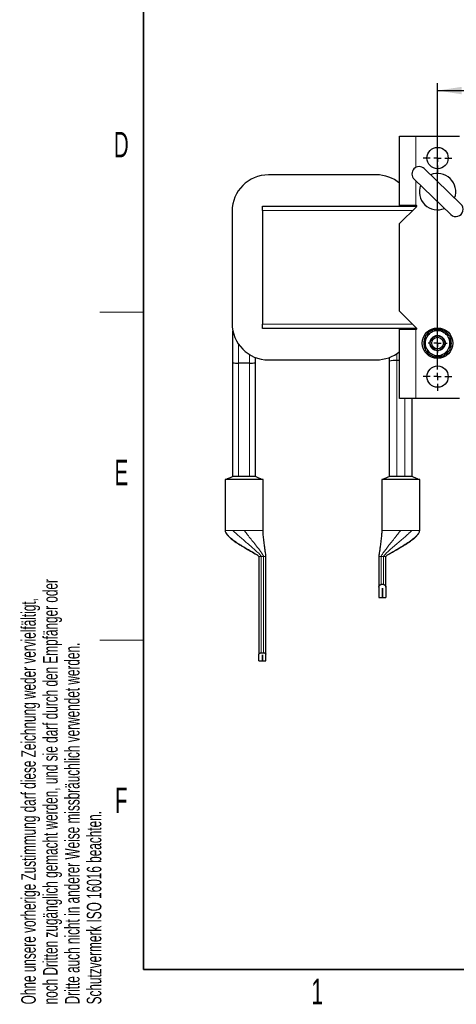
# Model space of a CAD drawing. Header units: millimetres. Extents: x 5 to 418, y 2 to 292.
# Tile 1 of 21: x 9 to 69, y 7 to 142. Entities that reach past the tile are written whole.
import ezdxf

# ---------------------------------------------------------------- set-up
doc = ezdxf.new("R2010")
doc.units = ezdxf.units.MM
doc.layers.add('SLD-0', color=7, linetype='Continuous')
doc.styles.add('SLDTEXTSTYLE0', font='TXT', dxfattribs={"width": 0.605})
doc.dimstyles.new('SLDDIMSTYLE1', dxfattribs={"dimtxt": 3.5, "dimasz": 3.302, "dimexe": 0, "dimexo": 0.0625, "dimgap": 0.875, "dimtad": 1, "dimlfac": 5, "dimrnd": 1e-09, "dimzin": 12, "dimdsep": 46, "dimtxsty": 'SLDTEXTSTYLE0', "dimsah": 1, "dimcen": 0.09, "dimadec": 0, "dimazin": 3, "dimtfac": 1, "dimtofl": 0, "dimtmove": 0, "dimatfit": 3, "dimfxl": 1, "dimfrac": 2, "dimtolj": 1, "dimtzin": 12, "dimarcsym": 0})

# ---------------------------------------------------------------- blocks, each defined once
blk = doc.blocks.new('_D_6')
at = {"layer": 'SLD-0'}
for p, q in [((66.36, 95.36), (66.36, 133.67)), ((66.36, 132.67), (98.36, 132.67)), ((98.36, 95.36), (98.36, 133.67))]:
    blk.add_line(p, q, dxfattribs=at)
for points in [[(66.36, 132.67), (69.66, 132.16), (69.66, 133.18)], [(98.36, 132.67), (95.06, 133.18), (95.06, 132.16)]]:
    blk.add_solid(points, dxfattribs=at)
at = {"layer": 'SLD-0', "insert": (78.35, 137.18), "char_height": 3.5, "attachment_point": 1, "style": 'SLDTEXTSTYLE0'}
blk.add_mtext('160', dxfattribs=at)
blk = doc.blocks.new('SW_CENTERMARKSYMBOL_3')
at = {"layer": 'SLD-0', "color": 0}
for p, q in [((-1, 0), (-1.3, 0)), ((0, 0), (-0.5, 0)), ((0, 1), (0, 1.3)), ((0, 0), (0, 0.5)), ((0, 0), (0, -0.5)), ((0, 0), (0.5, 0)), ((1, 0), (1.3, 0)), ((0, -1), (0, -1.3))]:
    blk.add_line(p, q, dxfattribs=at)
blk = doc.blocks.new('SW_CENTERMARKSYMBOL_4')
at = {"layer": 'SLD-0', "color": 0}
for p, q in [((0, 1), (0, 1.96)), ((-1, 0), (-1.96, 0)), ((0, 0), (-0.5, 0)), ((0, 0), (0, 0.5)), ((0, 0), (0, -0.5)), ((0, 0), (0.5, 0)), ((1, 0), (1.96, 0)), ((0, -1), (0, -1.96))]:
    blk.add_line(p, q, dxfattribs=at)
blk = doc.blocks.new('SW_CENTERMARKSYMBOL_5')
at = {"layer": 'SLD-0', "color": 0}
for p, q in [((0, 1), (0, 1.96)), ((-1, 0), (-1.96, 0)), ((0, 0), (-0.5, 0)), ((0, 0), (0, 0.5)), ((0, 0), (0, -0.5)), ((0, 0), (0.5, 0)), ((1, 0), (1.96, 0)), ((0, -1), (0, -1.96))]:
    blk.add_line(p, q, dxfattribs=at)
blk = doc.blocks.new('SW_CENTERMARKSYMBOL_8')
at = {"layer": 'SLD-0', "color": 0}
for p, q in [((0, 1), (0, 1.96)), ((-1, 0), (-1.96, 0)), ((0, 0), (-0.5, 0)), ((0, 0), (0, 0.5)), ((0, 0), (0, -0.5)), ((0, 0), (0.5, 0)), ((1, 0), (1.96, 0)), ((0, -1), (0, -1.96))]:
    blk.add_line(p, q, dxfattribs=at)

msp = doc.modelspace()

# ---------------------------------------------------------------- linework, layer by layer
at = {"color": 7, "linetype": 'Continuous', "lineweight": 25}
for p, q in [((61.1605, 116.9042), (61.1605, 126.4042)), ((61.1605, 126.4042), (63.3605, 126.4042)), ((63.3605, 126.4042), (69.3605, 126.4042)), ((69.5738, 117.0941), (64.5356, 121.9538)), ((57.9605, 121.1042), (43.1605, 121.1042)), ((63.1471, 120.5144), (68.1853, 115.6546)), ((42.3605, 116.2042), (42.3605, 116.8042)), ((42.3605, 116.8042), (63.519, 116.8042)), ((63.3605, 116.9042), (61.1605, 116.9042)), ((63.4898, 116.7335), (61.1605, 114.4042)), ((62.9112, 116.8042), (62.8961, 116.9042)), ((63.3605, 116.9042), (63.419, 116.9042)), ((38.1605, 116.1042), (38.1605, 100.7042)), ((42.3605, 116.2042), (42.3605, 100.6042)), ((61.1605, 102.4042), (61.1605, 114.4042)), ((61.1605, 102.4042), (63.4898, 100.075)), ((42.3605, 100.0042), (42.3605, 100.6042)), ((38.2605, 95.3183), (38.2605, 99.7093)), ((63.519, 100.0042), (42.3605, 100.0042)), ((61.1605, 90.4042), (61.1605, 99.9042)), ((61.1605, 99.9042), (63.3605, 99.9042)), ((62.8961, 99.9042), (62.9112, 100.0042)), ((63.419, 99.9042), (63.3605, 99.9042)), ((41.3605, 95.3183), (41.3605, 96.0395)), ((59.7605, 95.5456), (59.7605, 96.0395)), ((38.2605, 79.7042), (38.2605, 95.3183)), ((40.5605, 95.2596), (39.0605, 95.2596)), ((41.3605, 79.7042), (41.3605, 95.3183)), ((43.1605, 95.7042), (57.9605, 95.7042)), ((59.7605, 79.7042), (59.7605, 95.5456)), ((61.1605, 95.6189), (60.7605, 95.6189)), ((63.3605, 90.4042), (61.1605, 90.4042)), ((62.8605, 79.7042), (62.8605, 90.4042)), ((69.3605, 90.4042), (63.3605, 90.4042)), ((37.2105, 79.3042), (37.2105, 72.3042)), ((39.8105, 79.3042), (37.2105, 79.3042)), ((40.5605, 79.7042), (39.0605, 79.7042)), ((42.4105, 79.3042), (39.8105, 79.3042)), ((42.4105, 72.3042), (42.4105, 79.3042)), ((58.7105, 79.3042), (58.7105, 72.3042)), ((63.9105, 79.3042), (58.7105, 79.3042)), ((61.8605, 79.7042), (60.7605, 79.7042)), ((63.9105, 72.3042), (63.9105, 79.3042)), ((41.8505, 68.7042), (41.8505, 55.3011)), ((42.8105, 55.3011), (42.8105, 68.7042)), ((58.3105, 68.7042), (58.3105, 64.514)), ((59.2705, 64.514), (59.2705, 68.7042)), ((58.3105, 64.514), (58.3105, 63.1042)), ((58.9505, 64.8546), (58.6305, 64.8546)), ((58.7895, 64.3656), (58.7915, 64.3656)), ((58.7895, 63.1042), (58.7895, 64.3656)), ((58.7915, 64.3656), (58.7915, 63.1042)), ((59.2705, 64.514), (59.2705, 63.1042)), ((58.3105, 63.1042), (58.7895, 63.1042)), ((58.7915, 63.1042), (59.2705, 63.1042)), ((42.1705, 55.4887), (42.4905, 55.4887)), ((41.8505, 54.4042), (41.8505, 55.3011)), ((41.8505, 54.4042), (42.3295, 54.4042)), ((42.3295, 55.2154), (42.3315, 55.2154)), ((42.3295, 54.4042), (42.3295, 55.2154)), ((42.3315, 55.2154), (42.3315, 54.4042)), ((42.3315, 54.4042), (42.8105, 54.4042)), ((42.8105, 54.4042), (42.8105, 55.3011))]:
    msp.add_line(p, q, dxfattribs=at)
at = {"color": 7, "linetype": 'Continuous', "lineweight": 18}
for p, q in [((63.3605, 126.4042), (63.3605, 122.1109)), ((63.3605, 120.3086), (63.3605, 116.9042)), ((62.9605, 116.2042), (42.3605, 116.2042)), ((42.3605, 100.6042), (62.9605, 100.6042)), ((63.3605, 99.9042), (63.3605, 90.4042)), ((39.0605, 95.2596), (39.0605, 97.8424)), ((40.5605, 95.2596), (40.5605, 96.4334)), ((60.7605, 95.6189), (60.7605, 96.5618)), ((39.0605, 79.7042), (39.0605, 95.2596)), ((40.5605, 79.7042), (40.5605, 95.2596)), ((60.7605, 79.7042), (60.7605, 95.6189)), ((61.8605, 79.7042), (61.8605, 90.4042)), ((37.2105, 72.3042), (37.2156, 72.3042)), ((38.2822, 72.3042), (38.3973, 72.3042)), ((42.4053, 72.3042), (42.4105, 72.3042)), ((58.7105, 72.3042), (58.7156, 72.3042)), ((62.7236, 72.3042), (62.8387, 72.3042)), ((63.9053, 72.3042), (63.9105, 72.3042)), ((42.1705, 68.7042), (42.0637, 68.7042)), ((42.4905, 68.7042), (42.1705, 68.7042)), ((42.1705, 55.4887), (42.1705, 68.7042)), ((42.4905, 68.7042), (42.4905, 55.4887)), ((58.9505, 68.7042), (58.6305, 68.7042)), ((58.6305, 64.8546), (58.6305, 68.7042)), ((59.0572, 68.7042), (58.9505, 68.7042)), ((58.9505, 68.7042), (58.9505, 64.8546))]:
    msp.add_line(p, q, dxfattribs=at)
at = {"color": 7, "linetype": 'Continuous', "lineweight": 25}
for centre, radius in [((66.3605, 123.4042), 1.46), ((66.3605, 98.0042), 2.1), ((66.3605, 98.0042), 1.05), ((66.3605, 98.0042), 1), ((66.3605, 98.0042), 0.8), ((66.3605, 93.4042), 1.46)]:
    msp.add_circle(centre, radius, dxfattribs=at)
for centre, radius, start, end in [((63.8414, 121.2341), 1, 46.033022, 226.033022), ((43.1605, 116.1042), 5, 90, 180), ((57.9605, 116.1042), 5, 50.208181, 90), ((66.3605, 118.8042), 2.5, 339.467336, 112.598708), ((66.3605, 118.8042), 2.5, 159.467336, 292.598708), ((63.419, 116.8042), 0.1, 315, 90), ((68.8796, 116.3744), 1, 226.033022, 46.033022), ((43.1605, 100.7042), 5, 180, 270), ((63.419, 100.0042), 0.1, 270, 45), ((66.3605, 98.0042), 1.9, 154.954679, 180), ((66.3605, 98.0042), 1.7, 120, 180), ((66.3605, 98.0042), 1.9, 95.710624, 144.794565), ((66.3605, 98.0042), 1.7, 60, 120), ((66.3605, 98.0042), 1.9, 35.0232, 85.973658), ((66.3605, 98.0042), 1.7, 0, 60), ((66.3605, 98.0042), 1.9, 333.663654, 24.733448), ((66.3605, 98.0042), 1.9, 180, 205.439449), ((66.3605, 98.0042), 1.7, 180, 240), ((66.3605, 98.0042), 1.7, 300, 0), ((57.9605, 100.7042), 5, 270, 309.791819), ((66.3605, 98.0042), 1.9, 215.56226, 265.618176), ((66.3605, 98.0042), 1.7, 240, 300), ((66.3605, 98.0042), 1.9, 275.498294, 324.293127), ((38.8615, 98.0312), 2.7788, 257.507531, 274.105191), ((40.7594, 98.0312), 2.7788, 265.894809, 282.492469), ((60.5118, 92.1544), 3.4734, 85.894809, 102.492469)]:
    msp.add_arc(centre, radius, start, end, dxfattribs=at)
for points, knots in [([(65.5105, 99.4765), (65.4903, 99.4649), (65.3377, 99.3768), (65.0501, 99.2107), (64.7911, 99.0612), (64.6605, 98.9857)], [0, 0, 0, 0, 0.07008803, 0.5307834, 1, 1, 1, 1]), ([(64.6605, 98.9857), (64.6605, 98.7419), (64.6605, 98.4183), (64.6605, 98.0861), (64.6605, 98.0042)], [0, 0, 0, 0, 0.75342057, 1, 1, 1, 1]), ([(66.3605, 99.9672), (66.2224, 99.8875), (66.0143, 99.7674), (65.7284, 99.6023), (65.5833, 99.5185), (65.5105, 99.4765)], [0, 0, 0, 0, 0.49525132, 0.7468182, 1, 1, 1, 1]), ([(66.3605, 99.9672), (66.4985, 99.8875), (66.7771, 99.7267), (67.0652, 99.5604), (67.2105, 99.4765)], [0, 0, 0, 0, 0.49545796, 1, 1, 1, 1]), ([(67.2105, 99.4765), (67.2306, 99.4649), (67.3832, 99.3768), (67.6709, 99.2107), (67.9298, 99.0612), (68.0605, 98.9857)], [0, 0, 0, 0, 0.07008803, 0.5307834, 1, 1, 1, 1]), ([(68.0605, 98.9857), (68.0605, 98.7419), (68.0605, 98.4183), (68.0605, 98.0861), (68.0605, 98.0042)], [0, 0, 0, 0, 0.75342057, 1, 1, 1, 1]), ([(64.6605, 98.0042), (64.6605, 97.7482), (64.6605, 97.4159), (64.6605, 97.0962), (64.6605, 97.0227)], [0, 0, 0, 0, 0.77029176, 1, 1, 1, 1]), ([(68.0605, 98.0042), (68.0605, 97.8772), (68.0605, 97.6212), (68.0605, 97.294), (68.0605, 97.0962), (68.0605, 97.0227)], [0, 0, 0, 0, 0.38252483, 0.77059474, 1, 1, 1, 1]), ([(65.5105, 96.532), (65.4903, 96.5436), (65.3377, 96.6317), (65.0501, 96.7978), (64.7911, 96.9473), (64.6605, 97.0227)], [0, 0, 0, 0, 0.07008803, 0.5307834, 1, 1, 1, 1]), ([(66.3605, 96.0413), (66.2224, 96.121), (65.9438, 96.2818), (65.6558, 96.4481), (65.5105, 96.532)], [0, 0, 0, 0, 0.49545796, 1, 1, 1, 1]), ([(66.3605, 96.0413), (66.4985, 96.1209), (66.7066, 96.2411), (66.9925, 96.4062), (67.1377, 96.49), (67.2105, 96.532)], [0, 0, 0, 0, 0.49525132, 0.7468182, 1, 1, 1, 1]), ([(67.2105, 96.532), (67.2306, 96.5436), (67.3832, 96.6317), (67.6709, 96.7978), (67.9298, 96.9473), (68.0605, 97.0227)], [0, 0, 0, 0, 0.07008803, 0.5307834, 1, 1, 1, 1]), ([(38.2605, 79.7042), (38.1373, 79.6437), (37.8746, 79.5147), (37.5715, 79.3772), (37.4106, 79.3042)], [0, 0, 0, 0, 0.46913581, 1, 1, 1, 1]), ([(39.0605, 79.7042), (39.0494, 79.7042), (39.0273, 79.7042), (38.9942, 79.7042), (38.961, 79.7042), (38.917, 79.7042), (38.8735, 79.7042), (38.8307, 79.7042), (38.7884, 79.7042), (38.747, 79.7042), (38.7067, 79.7042), (38.6771, 79.7042), (38.6482, 79.7042), (38.6201, 79.7042), (38.5927, 79.7042), (38.5661, 79.7042), (38.5403, 79.7042), (38.5072, 79.7042), (38.476, 79.7042), (38.4322, 79.7042), (38.3993, 79.7042), (38.3645, 79.7042), (38.3437, 79.7042), (38.3254, 79.7042), (38.3087, 79.7042), (38.2946, 79.7042), (38.282, 79.7042), (38.273, 79.7042), (38.2647, 79.7042), (38.2609, 79.7042), (38.2605, 79.7042), (38.2605, 79.7042)], [0, 0, 0, 0, 0.0264405, 0.052881, 0.0793215, 0.1062199, 0.1590896, 0.1855301, 0.21242886, 0.26526329, 0.29168617, 0.3185671, 0.34493777, 0.37135364, 0.39774692, 0.42459771, 0.45093428, 0.47731597, 0.53047955, 0.55678121, 0.63618672, 0.66245649, 0.71525694, 0.74180024, 0.76804463, 0.82079406, 0.84731173, 0.88514071, 0.9229697, 0.98038336, 1, 1, 1, 1]), ([(41.3605, 79.7042), (41.3583, 79.7042), (41.3541, 79.7042), (41.32, 79.7042), (41.2667, 79.7042), (41.1937, 79.7042), (41.1034, 79.7042), (40.9983, 79.7042), (40.8812, 79.7042), (40.7354, 79.7042), (40.6258, 79.7042), (40.5605, 79.7042)], [0, 0, 0, 0, 0.105514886, 0.211012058, 0.316508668, 0.422004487, 0.527499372, 0.632993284, 0.73848629, 0.843978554, 1, 1, 1, 1]), ([(42.2103, 79.3042), (42.0494, 79.3772), (41.7463, 79.5147), (41.4837, 79.6437), (41.3605, 79.7042)], [0, 0, 0, 0, 0.53086419, 1, 1, 1, 1]), ([(59.7605, 79.7042), (59.6286, 79.6413), (59.3687, 79.5172), (59.0618, 79.3746), (58.9105, 79.3042)], [0, 0, 0, 0, 0.50713839, 1, 1, 1, 1]), ([(60.7605, 79.7042), (60.7328, 79.7042), (60.6913, 79.7042), (60.6361, 79.7042), (60.5811, 79.7042), (60.5267, 79.7042), (60.4732, 79.7042), (60.4204, 79.7042), (60.3686, 79.7042), (60.3183, 79.7042), (60.2813, 79.7042), (60.2451, 79.7042), (60.2101, 79.7042), (60.1757, 79.7042), (60.1425, 79.7042), (60.1102, 79.7042), (60.0689, 79.7042), (60.0299, 79.7042), (59.9751, 79.7042), (59.934, 79.7042), (59.8833, 79.7042), (59.852, 79.7042), (59.8208, 79.7042), (59.8032, 79.7042), (59.7886, 79.7042), (59.7771, 79.7042), (59.7676, 79.7042), (59.7631, 79.7042), (59.7615, 79.7042), (59.7607, 79.7042), (59.7606, 79.7042), (59.7605, 79.7042)], [0, 0, 0, 0, 0.0528715, 0.07931291, 0.10621223, 0.15908373, 0.18552514, 0.21242483, 0.26526107, 0.29168484, 0.31856669, 0.34493827, 0.37135505, 0.39774923, 0.42460094, 0.4509384, 0.477321, 0.5304864, 0.55678896, 0.63619719, 0.66246786, 0.74177986, 0.76802514, 0.82077639, 0.84729496, 0.87563692, 0.92293659, 0.96121427, 0.97089839, 0.98057122, 1, 1, 1, 1]), ([(62.8605, 79.7042), (62.8578, 79.7042), (62.8525, 79.7042), (62.8099, 79.7042), (62.7433, 79.7042), (62.652, 79.7042), (62.5391, 79.7042), (62.4077, 79.7042), (62.2614, 79.7042), (62.0791, 79.7042), (61.9422, 79.7042), (61.8605, 79.7042)], [0, 0, 0, 0, 0.10551489, 0.21101206, 0.31650867, 0.42200449, 0.52749937, 0.63299328, 0.73848629, 0.84397855, 1, 1, 1, 1]), ([(63.7105, 79.3042), (63.5592, 79.3746), (63.2522, 79.5172), (62.9923, 79.6413), (62.8605, 79.7042)], [0, 0, 0, 0, 0.492861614, 1, 1, 1, 1]), ([(37.2105, 72.3042), (37.2153, 72.2495), (37.2251, 72.1378), (37.3147, 71.9197), (37.5612, 71.5647), (38.0149, 71.1539), (38.6016, 70.722), (39.1387, 70.3751), (39.6176, 70.0852), (40.046, 69.8357), (40.6195, 69.5098), (41.1828, 69.196), (41.6216, 68.9275), (41.7867, 68.8013), (41.8343, 68.7466), (41.8483, 68.7212), (41.8498, 68.7095), (41.8505, 68.7042)], [0, 0, 0, 0, 0.02732686, 0.05575179, 0.11649905, 0.24190084, 0.35928229, 0.48075, 0.56121827, 0.63908203, 0.72855294, 0.89089041, 0.96122213, 0.98574484, 0.99416464, 0.99736694, 1, 1, 1, 1]), ([(42.8105, 68.7042), (42.8064, 68.7643), (42.7952, 68.9286), (42.7527, 69.2332), (42.6965, 69.6485), (42.6167, 70.2135), (42.5281, 70.892), (42.4402, 71.6158), (42.4198, 72.0881), (42.4105, 72.3042)], [0, 0, 0, 0, 0.04982654, 0.13639961, 0.25441676, 0.39679095, 0.60873927, 0.82099607, 1, 1, 1, 1]), ([(58.7105, 72.3042), (58.7011, 72.0881), (58.6807, 71.6158), (58.5928, 70.892), (58.5042, 70.2135), (58.4244, 69.6485), (58.3682, 69.2332), (58.3257, 68.9286), (58.3145, 68.7643), (58.3105, 68.7042)], [0, 0, 0, 0, 0.17900393, 0.39126073, 0.60320905, 0.74558324, 0.86360039, 0.95017346, 1, 1, 1, 1]), ([(59.2705, 68.7042), (59.271, 68.7087), (59.272, 68.7183), (59.282, 68.7392), (59.3252, 68.7945), (59.4321, 68.8765), (59.6334, 69.0112), (59.9812, 69.2172), (60.6161, 69.5756), (61.2788, 69.95), (61.8826, 70.3145), (62.3081, 70.5846), (62.731, 70.8744), (63.1449, 71.1937), (63.5058, 71.5215), (63.7559, 71.8304), (63.8884, 72.0991), (63.9033, 72.2374), (63.9105, 72.3042)], [0, 0, 0, 0, 0.002218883, 0.004823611, 0.011415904, 0.037107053, 0.071454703, 0.1327395, 0.23891489, 0.4359623, 0.513030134, 0.591344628, 0.687838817, 0.769139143, 0.852482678, 0.930977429, 0.966622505, 1, 1, 1, 1]), ([(58.3105, 64.514), (58.3171, 64.5636), (58.3287, 64.6505), (58.4041, 64.7566), (58.4858, 64.8191), (58.5616, 64.8499), (58.6097, 64.8532), (58.6305, 64.8546)], [0, 0, 0, 0, 0.338954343, 0.595066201, 0.767191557, 0.899905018, 1, 1, 1, 1]), ([(58.9505, 64.8546), (58.9779, 64.8521), (59.0326, 64.8472), (59.1152, 64.8071), (59.1983, 64.7334), (59.2588, 64.6282), (59.2668, 64.5502), (59.2705, 64.514)], [0, 0, 0, 0, 0.13233898, 0.26383538, 0.46275839, 0.7506419, 1, 1, 1, 1]), ([(41.8505, 55.3011), (41.8566, 55.3279), (41.868, 55.3776), (41.946, 55.4379), (42.0407, 55.4754), (42.1187, 55.4879), (42.1624, 55.4886), (42.1705, 55.4887)], [0, 0, 0, 0, 0.30224988, 0.56074622, 0.75738877, 0.95488413, 1, 1, 1, 1]), ([(42.4905, 55.4887), (42.5226, 55.4869), (42.5868, 55.4834), (42.6733, 55.4565), (42.7451, 55.4167), (42.7991, 55.3629), (42.8065, 55.3225), (42.8105, 55.3011)], [0, 0, 0, 0, 0.177524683, 0.35461727, 0.542649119, 0.757754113, 1, 1, 1, 1])]:
    msp.add_open_spline(points, degree=3, knots=knots, dxfattribs=at)
at = {"color": 7, "linetype": 'Continuous', "lineweight": 18}
for points in [[(37.2156, 72.3042), (37.2396, 72.3042), (37.2877, 72.3042), (37.516, 72.3042), (37.8407, 72.3042), (38.1351, 72.3042), (38.2822, 72.3042)], [(38.3973, 72.3042), (38.6177, 72.3042), (39.0586, 72.3042), (39.5598, 72.3042), (39.8105, 72.3042)], [(39.8105, 72.3042), (39.9738, 72.3042), (40.3006, 72.3042), (40.7733, 72.3042), (41.2119, 72.3042), (41.6008, 72.3042), (41.9267, 72.3042), (42.1759, 72.3042), (42.3479, 72.3042), (42.3862, 72.3042), (42.4053, 72.3042)], [(58.7156, 72.3042), (58.7348, 72.3042), (58.7731, 72.3042), (58.9451, 72.3042), (59.1942, 72.3042), (59.5202, 72.3042), (59.909, 72.3042), (60.3477, 72.3042), (60.8204, 72.3042), (61.1471, 72.3042), (61.3105, 72.3042)], [(61.3105, 72.3042), (61.5611, 72.3042), (62.0623, 72.3042), (62.5032, 72.3042), (62.7236, 72.3042)], [(62.8387, 72.3042), (62.9859, 72.3042), (63.2802, 72.3042), (63.6049, 72.3042), (63.8333, 72.3042), (63.8813, 72.3042), (63.9053, 72.3042)], [(42.0637, 68.7042), (42.0338, 68.7042), (41.9738, 68.7042), (41.9055, 68.7042), (41.8593, 68.7042), (41.8534, 68.7042), (41.8505, 68.7042)], [(42.8105, 68.7042), (42.8057, 68.7042), (42.796, 68.7042), (42.722, 68.7042), (42.6163, 68.7042), (42.5324, 68.7042), (42.4905, 68.7042)], [(58.6305, 68.7042), (58.5885, 68.7042), (58.5047, 68.7042), (58.3989, 68.7042), (58.3249, 68.7042), (58.3153, 68.7042), (58.3105, 68.7042)], [(59.2705, 68.7042), (59.2675, 68.7042), (59.2617, 68.7042), (59.2154, 68.7042), (59.1472, 68.7042), (59.0872, 68.7042), (59.0572, 68.7042)]]:
    msp.add_open_spline(points, degree=3, dxfattribs=at)
for points, knots in [([(41.8505, 68.7042), (41.8499, 68.709), (41.8487, 68.7194), (41.841, 68.7351), (41.822, 68.7634), (41.7617, 68.824), (41.6275, 68.9246), (41.4092, 69.0661), (40.9909, 69.3175), (40.3613, 69.6782), (39.6191, 70.1135), (38.9247, 70.5489), (38.3367, 70.9552), (37.8579, 71.3379), (37.5142, 71.688), (37.2845, 71.9943), (37.2374, 72.2059), (37.2156, 72.3042)], [0, 0, 0, 0, 0.002055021, 0.004569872, 0.007653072, 0.017377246, 0.043428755, 0.085594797, 0.139387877, 0.27404256, 0.431604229, 0.554846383, 0.675864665, 0.78881805, 0.868684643, 0.939007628, 1, 1, 1, 1]), ([(42.1705, 68.7042), (42.1698, 68.7111), (42.1681, 68.7266), (42.1582, 68.7508), (42.1342, 68.7964), (42.0586, 68.8989), (41.9121, 69.0569), (41.6957, 69.2677), (41.3504, 69.5845), (40.8633, 70.0103), (40.27, 70.518), (39.6813, 71.0209), (39.1448, 71.4884), (38.6712, 71.9108), (38.403, 72.182), (38.2822, 72.3042)], [0, 0, 0, 0, 0.00368085, 0.00831822, 0.01401495, 0.03174685, 0.07786722, 0.13303963, 0.19930796, 0.33860371, 0.49435509, 0.63733658, 0.77496564, 0.89863645, 1, 1, 1, 1]), ([(39.8105, 72.3042), (39.9346, 72.142), (40.2126, 71.7786), (40.6609, 71.2201), (41.1449, 70.6152), (41.6, 70.04), (41.9847, 69.5361), (42.2622, 69.1507), (42.4173, 68.9004), (42.4807, 68.7666), (42.4877, 68.7221), (42.4905, 68.7042)], [0, 0, 0, 0, 0.1315211, 0.29448198, 0.47282015, 0.64940203, 0.78947854, 0.90277037, 0.97111595, 0.98837554, 1, 1, 1, 1]), ([(42.4053, 72.3042), (42.4043, 72.145), (42.402, 71.7886), (42.4584, 71.2335), (42.5332, 70.6283), (42.6185, 70.0502), (42.6975, 69.5432), (42.7575, 69.1544), (42.7941, 68.901), (42.8073, 68.7704), (42.8101, 68.7268), (42.8104, 68.7112), (42.8105, 68.7042)], [0, 0, 0, 0, 0.13293368, 0.29760562, 0.47693256, 0.65357743, 0.79300559, 0.9051314, 0.97216146, 0.99048267, 0.99574901, 1, 1, 1, 1]), ([(58.3105, 68.7042), (58.3107, 68.715), (58.3113, 68.7403), (58.3157, 68.7918), (58.3271, 68.8975), (58.3612, 69.1423), (58.4197, 69.5184), (58.4963, 70.0114), (58.5799, 70.5743), (58.6561, 71.1757), (58.718, 71.7602), (58.7163, 72.1364), (58.7156, 72.3042)], [0, 0, 0, 0, 0.00657801, 0.01543199, 0.0341435, 0.08149863, 0.2037017, 0.34256699, 0.49727459, 0.6856842, 0.85981671, 1, 1, 1, 1]), ([(58.6305, 68.7042), (58.6316, 68.715), (58.6341, 68.74), (58.6524, 68.7912), (58.7016, 68.8959), (58.8506, 69.1383), (59.1176, 69.5115), (59.4914, 70.0015), (59.9332, 70.5615), (60.4133, 71.162), (60.8858, 71.7497), (61.1795, 72.1332), (61.3105, 72.3042)], [0, 0, 0, 0, 0.006916, 0.01612677, 0.03539781, 0.08369365, 0.20723903, 0.3467645, 0.50148038, 0.68896177, 0.86133254, 1, 1, 1, 1]), ([(58.9505, 68.7042), (58.9512, 68.7111), (58.9528, 68.7266), (58.9627, 68.7508), (58.9867, 68.7964), (59.0623, 68.8989), (59.2089, 69.0569), (59.4252, 69.2677), (59.7705, 69.5845), (60.2576, 70.0103), (60.8509, 70.518), (61.4396, 71.0209), (61.9762, 71.4884), (62.4497, 71.9108), (62.7179, 72.182), (62.8387, 72.3042)], [0, 0, 0, 0, 0.00368085, 0.00831822, 0.01401495, 0.03174685, 0.07786722, 0.13303963, 0.19930796, 0.33860371, 0.49435509, 0.63733658, 0.77496564, 0.89863645, 1, 1, 1, 1]), ([(63.9053, 72.3042), (63.8713, 72.1773), (63.7964, 71.8987), (63.4415, 71.5068), (62.9474, 71.0735), (62.3045, 70.6182), (61.5412, 70.1365), (60.7595, 69.6783), (60.1303, 69.3173), (59.7114, 69.0664), (59.4851, 68.9179), (59.3429, 68.8141), (59.2836, 68.7435), (59.2719, 68.7181), (59.2709, 68.7086), (59.2705, 68.7042)], [0, 0, 0, 0, 0.07905473, 0.17359496, 0.28243457, 0.42308021, 0.56830804, 0.72591451, 0.86060748, 0.91441586, 0.95659389, 0.98780815, 0.9958332, 0.99810906, 1, 1, 1, 1])]:
    msp.add_open_spline(points, degree=3, knots=knots, dxfattribs=at)
at = {"layer": 'SLD-0', "lineweight": 35}
for p, q in [((26, 282.5), (26, 12)), ((26, 12), (408, 12))]:
    msp.add_line(p, q, dxfattribs=at)
at = {"layer": 'SLD-0', "lineweight": 18}
for p, q in [((20, 102.25), (26, 102.25)), ((20, 57.25), (26, 57.25))]:
    msp.add_line(p, q, dxfattribs=at)

# ---------------------------------------------------------------- block references
at = {"layer": 'SLD-0'}
for name, p in [('SW_CENTERMARKSYMBOL_8', (66.3605, 123.4042)), ('SW_CENTERMARKSYMBOL_3', (66.3605, 98.0042)), ('SW_CENTERMARKSYMBOL_4', (66.3605, 93.4042)), ('SW_CENTERMARKSYMBOL_5', (66.3605, 93.4042))]:
    msp.add_blockref(name, p, dxfattribs=at)

# ---------------------------------------------------------------- texts
at = {"layer": 'SLD-0', "char_height": 3.5, "attachment_point": 2, "style": 'SLDTEXTSTYLE0'}
for s, insert in [('D', (22.9597, 127.0011)), ('E', (22.9816, 82.0011)), ('F', (22.9536, 37.0011)), ('1', (49.8527, 10.743))]:
    msp.add_mtext(s, dxfattribs=dict(at, insert=insert))
at = {"layer": 'SLD-0', "char_height": 2, "attachment_point": 1, "rotation": 90, "style": 'SLDTEXTSTYLE0'}
for s, insert in [('noch Dritten zugänglich gemacht werden, und sie darf durch den Empfänger oder', (12.2299, 7.2381)), ('Ohne unsere vorherige Zustimmung darf diese Zeichnung weder vervielfältigt,', (9.2299, 7.2381)), ('Dritte auch nicht in anderer Weise missbräuchlich verwendet werden.', (15.2299, 7.2381)), ('Schutzvermerk ISO 16016 beachten.', (18.2299, 7.2381))]:
    msp.add_mtext(s, dxfattribs=dict(at, insert=insert))

# ---------------------------------------------------------------- dimensions: what is measured, and where the dimension line sits
at = {"layer": 'SLD-0'}
dim = msp.add_linear_dim(base=(98.3605, 132.6696), p1=(66.3605, 95.3642), p2=(98.3605, 95.3642), dimstyle='SLDDIMSTYLE1', dxfattribs=at)
dim.commit()
dim.dimension.update_dxf_attribs({"geometry": '_D_6', "text_midpoint": (82.3605, 132.6696), "dimtype": 160})

doc.saveas('drawing.dxf')
